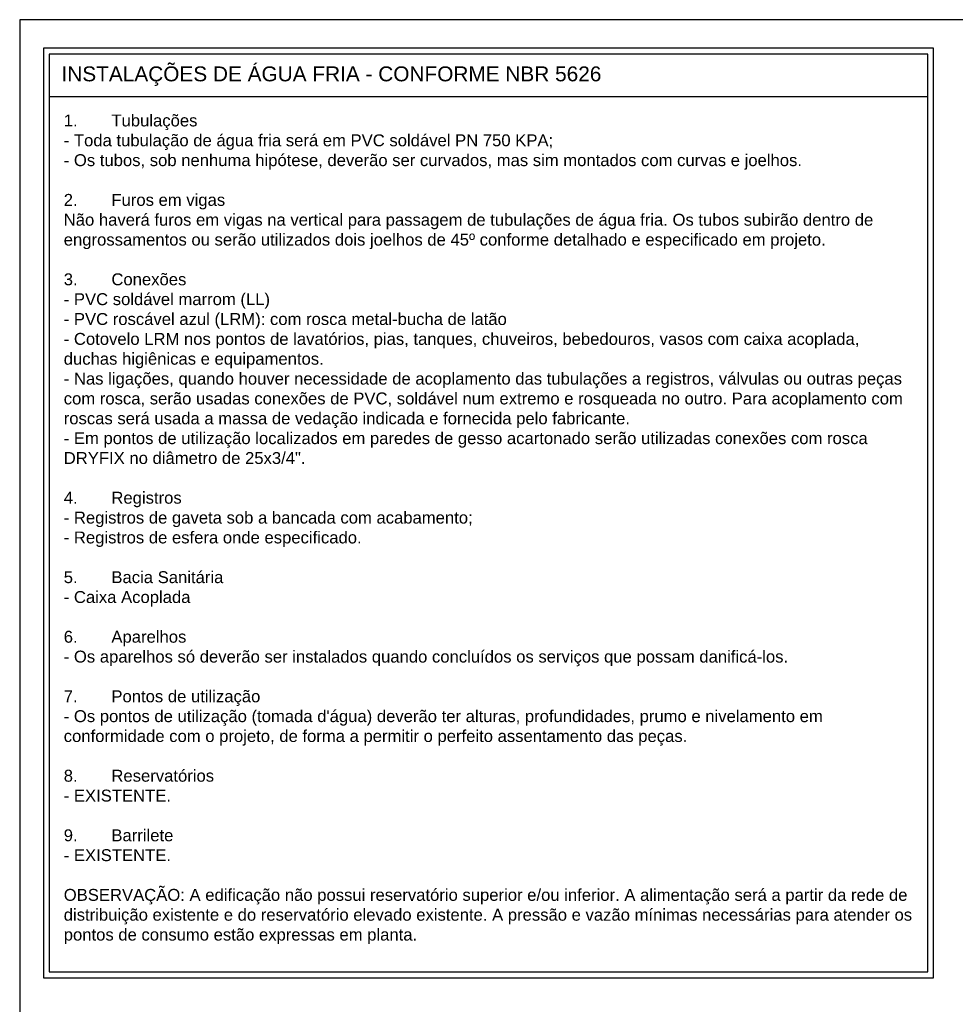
# Model space of a CAD drawing. Header units: millimetres. Extents: x -27 to 84, y 0 to 57.
# Tile 3 of 5: x 4 to 24, y 36 to 57. Entities that reach past the tile are written whole.
import ezdxf

# ---------------------------------------------------------------- set-up
doc = ezdxf.new("R2010")
doc.units = ezdxf.units.MM
doc.header["$LTSCALE"] = 10
doc.header["$MEASUREMENT"] = 0
doc.layers.add('H-FOLHAS', color=7, linetype='Continuous')
doc.layers.add('HID-ANOT', color=3, linetype='Continuous')
doc.layers.add('HID-PRANCHA-MODEL', color=30, linetype='Continuous', plot=False)
doc.styles.add('ARIAL', font='arial.ttf')

# ---------------------------------------------------------------- blocks, each defined once
blk = doc.blocks.new('A1 - ABNT')
at = {"layer": 'HID-PRANCHA-MODEL'}
blk.add_lwpolyline([(0, 0), (80.6, 0), (80.6, 57.4), (0, 57.4)], close=True, dxfattribs=at)

msp = doc.modelspace()

# ---------------------------------------------------------------- linework, layer by layer
at = {"color": 5}
for p, q in [((23.096, 56.787), (4.034, 56.787)), ((4.034, 56.787), (4.034, 36.88)), ((23.096, 36.88), (23.096, 56.787)), ((22.97, 56.661), (4.16, 56.661)), ((4.16, 56.661), (4.16, 37.006)), ((22.97, 37.006), (22.97, 56.661)), ((4.16, 55.757), (22.97, 55.757)), ((4.16, 37.006), (22.97, 37.006)), ((4.034, 36.88), (23.096, 36.88))]:
    msp.add_line(p, q, dxfattribs=at)

# ---------------------------------------------------------------- block references
at = {"layer": 'H-FOLHAS'}
msp.add_blockref('A1 - ABNT', (3.526, 0), dxfattribs=at)

# ---------------------------------------------------------------- texts
at = {"color": 5, "style": 'ARIAL'}
msp.add_text('INSTALAÇÕES DE ÁGUA FRIA - CONFORME NBR 5626', height=0.31894, dxfattribs=at).set_placement((4.421, 56.08))
at = {"layer": 'HID-ANOT', "insert": (4.469, 55.369), "char_height": 0.25515, "width": 18.18084, "attachment_point": 1, "style": 'ARIAL'}
msp.add_mtext('1.^ITubulações\\P- Toda tubulação de água fria será em PVC soldável PN 750 KPA;\\P- Os tubos, sob nenhuma hipótese, deverão ser curvados, mas sim montados com curvas e joelhos.\\P\\P2.^IFuros em vigas\\PNão haverá furos em vigas na vertical para passagem de tubulações de água fria. Os tubos subirão dentro de engrossamentos ou serão utilizados dois joelhos de 45º conforme detalhado e especificado em projeto.\\P\\P3.^IConexões\\P- PVC soldável marrom (LL)\\P- PVC roscável azul (LRM): com rosca metal-bucha de latão\\P- Cotovelo LRM nos pontos de lavatórios, pias, tanques, chuveiros, bebedouros, vasos com caixa acoplada, duchas higiênicas e equipamentos.\\P- Nas ligações, quando houver necessidade de acoplamento das tubulações a registros, válvulas ou outras peças com rosca, serão usadas conexões de PVC, soldável num extremo e rosqueada no outro. Para acoplamento com roscas será usada a massa de vedação indicada e fornecida pelo fabricante.\\P- Em pontos de utilização localizados em paredes de gesso acartonado serão utilizadas conexões com rosca DRYFIX no diâmetro de 25x3/4".\\P\\P4.^IRegistros\\P- Registros de gaveta sob a bancada com acabamento;\\P- Registros de esfera onde especificado.\\P\\P5.^IBacia Sanitária\\P- Caixa Acoplada\\P\\P6.^IAparelhos\\P- Os aparelhos só deverão ser instalados quando concluídos os serviços que possam danificá-los.\\P\\P7.^IPontos de utilização\\P- Os pontos de utilização (tomada d\'água) deverão ter alturas, profundidades, prumo e nivelamento em conformidade com o projeto, de forma a permitir o perfeito assentamento das peças.\\P\\P8.^IReservatórios\\P- EXISTENTE. \\P\\P9.^IBarrilete\\P- EXISTENTE.\\P\\POBSERVAÇÃO: A edificação não possui reservatório superior e/ou inferior. A alimentação será a partir da rede de distribuição existente e do reservatório elevado existente. A pressão e vazão mínimas necessárias para atender os pontos de consumo estão expressas em planta.', dxfattribs=at)

doc.saveas('drawing.dxf')
